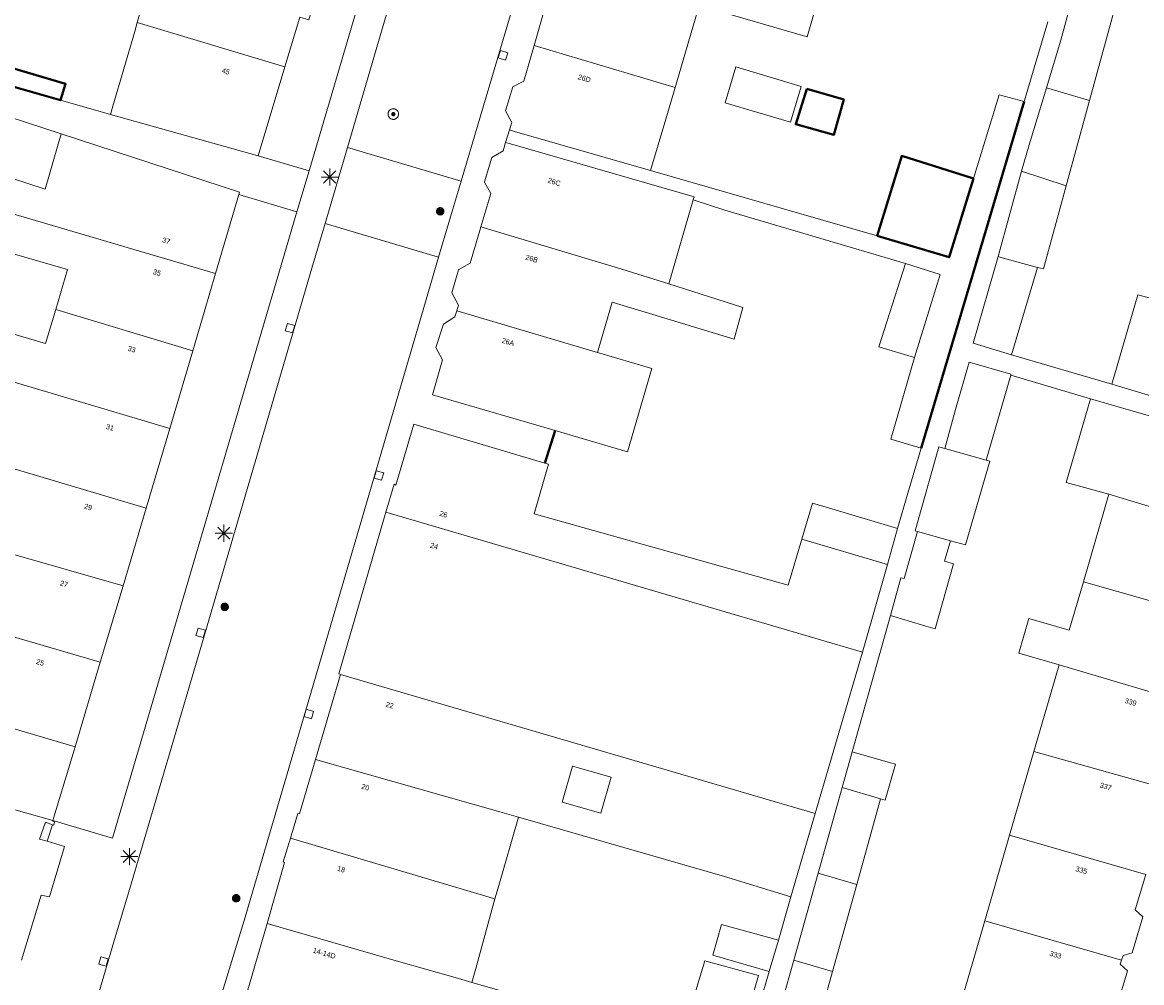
# Model space of a CAD drawing. Header units: metres. Extents: x 135779 to 137489, y 452643 to 455118.
# Tile 203 of 256: x 136614 to 136679, y 453499 to 453555. Entities that reach past the tile are written whole.
import ezdxf
from ezdxf.enums import TextEntityAlignment as Align

# ---------------------------------------------------------------- set-up
doc = ezdxf.new("R2010")
doc.units = ezdxf.units.M
doc.linetypes.add('DGN_Style_4', pattern=[89.853097, 44.898487, -22.449243, 0.056123, -22.449243])
for name, color, linetype, lineweight in [('KTop_GBI_Luifel', 40, 'Continuous', 40), ('KTop_NAR_Huisnummer (t)', 7, 'Continuous', 13), ('KTop_NAR_Huisnummer tijdelijk (t)', 7, 'Continuous', 13), ('KTop_PAL_Lichtmast', 40, 'Continuous', 13), ('KTop_PND_Grondvlaksituatie van BAG-pand [tachy]', 1, 'Continuous', 13), ('KTop_PND_Pandscheiding', 40, 'Continuous', 13), ('KTop_PUT_Inspectie- of rioolput', 15, 'Continuous', 13), ('KTop_PUT_Kolk', 15, 'Continuous', 13), ('KTop_SHD_Hek (l)', 15, 'DGN_Style_4', 40), ('KTop_VGO_Boom', 92, 'Continuous', 13), ('KTop_WGD_Rijbaan_Lokale weg', 251, 'Continuous', 13), ('KTop_WGD_Rijbaan_Lokale weg_verkeersdrempel', 40, 'Continuous', 13), ('KTop_WGD_Voetpad', 251, 'Continuous', 13), ('KTop_WGD_Voetpad_achterpad', 251, 'Continuous', 13)]:
    doc.layers.add(name, color=color, linetype=linetype, lineweight=lineweight)
doc.styles.add('Style-ROVU', font='ROVU.shx')
doc.styles.add('Style-ROVUCURSIEF', font='ROVUCURSIEF.shx')

# ---------------------------------------------------------------- blocks, each defined once
blk = doc.blocks.new('PAL_Lichtmast')
at = {"layer": 'KTop_PAL_Lichtmast'}
for p, q in [((-0.354, -0.354), (0.354, 0.354)), ((0.354, -0.354), (-0.354, 0.354)), ((0, -0.5), (0, 0.5)), ((-0.5, 0), (0.5, 0))]:
    blk.add_line(p, q, dxfattribs=at)
blk = doc.blocks.new('PUT_Inspectie-_of_rioolput')
at = {"layer": 'KTop_PUT_Inspectie- of rioolput', "flags": 128}
for points in [[(0.31, 0), (0.308, 0.032), (0.303, 0.064), (0.294, 0.095), (0.283, 0.126), (0.268, 0.155), (0.25, 0.182), (0.23, 0.207), (0.207, 0.23), (0.182, 0.25), (0.154, 0.268), (0.126, 0.283), (0.095, 0.294), (0.064, 0.303), (0.032, 0.308), (0, 0.309), (-0.032, 0.308), (-0.064, 0.303), (-0.096, 0.294), (-0.126, 0.283), (-0.155, 0.268), (-0.182, 0.25), (-0.207, 0.23), (-0.23, 0.207), (-0.25, 0.182), (-0.268, 0.154), (-0.283, 0.126), (-0.294, 0.095), (-0.303, 0.064), (-0.308, 0.032), (-0.309, 0), (-0.308, -0.032), (-0.303, -0.064), (-0.294, -0.096), (-0.283, -0.126), (-0.268, -0.155), (-0.25, -0.182), (-0.23, -0.207), (-0.207, -0.23), (-0.182, -0.25), (-0.155, -0.268), (-0.126, -0.283), (-0.096, -0.294), (-0.064, -0.303), (-0.032, -0.308), (0, -0.309), (0.032, -0.308), (0.064, -0.303), (0.095, -0.294), (0.126, -0.283), (0.155, -0.268), (0.182, -0.25), (0.207, -0.23), (0.23, -0.207), (0.25, -0.182), (0.268, -0.155), (0.283, -0.126), (0.294, -0.096), (0.303, -0.064), (0.308, -0.032), (0.31, 0)], [(0.095, 0), (0.094, 0.009), (0.092, 0.019), (0.09, 0.029), (0.086, 0.038), (0.082, 0.047), (0.076, 0.055), (0.07, 0.063), (0.063, 0.07), (0.055, 0.076), (0.047, 0.082), (0.038, 0.086), (0.029, 0.09), (0.019, 0.092), (0.009, 0.094), (0, 0.094), (-0.01, 0.094), (-0.02, 0.092), (-0.029, 0.09), (-0.039, 0.086), (-0.048, 0.082), (-0.056, 0.076), (-0.064, 0.07), (-0.071, 0.063), (-0.077, 0.055), (-0.082, 0.047), (-0.087, 0.038), (-0.09, 0.029), (-0.093, 0.019), (-0.094, 0.009), (-0.095, 0), (-0.094, -0.01), (-0.093, -0.02), (-0.09, -0.029), (-0.087, -0.039), (-0.082, -0.048), (-0.077, -0.056), (-0.071, -0.064), (-0.064, -0.071), (-0.056, -0.077), (-0.047, -0.082), (-0.039, -0.087), (-0.029, -0.09), (-0.02, -0.093), (-0.01, -0.094), (0, -0.095), (0.009, -0.094), (0.019, -0.093), (0.029, -0.09), (0.038, -0.087), (0.047, -0.082), (0.055, -0.077), (0.063, -0.071), (0.07, -0.064), (0.076, -0.056), (0.082, -0.047), (0.086, -0.039), (0.09, -0.029), (0.092, -0.02), (0.094, -0.01), (0.095, 0)], [(0.035, 0), (0.034, 0.003), (0.034, 0.007), (0.033, 0.01), (0.031, 0.014), (0.03, 0.017), (0.028, 0.02), (0.026, 0.023), (0.023, 0.026), (0.02, 0.028), (0.017, 0.03), (0.014, 0.031), (0.01, 0.033), (0.007, 0.034), (0.003, 0.034), (0, 0.034), (-0.004, 0.034), (-0.007, 0.034), (-0.011, 0.033), (-0.014, 0.031), (-0.018, 0.03), (-0.021, 0.028), (-0.023, 0.026), (-0.026, 0.023), (-0.028, 0.02), (-0.03, 0.017), (-0.032, 0.014), (-0.033, 0.01), (-0.034, 0.007), (-0.035, 0.003), (-0.035, 0), (-0.035, -0.004), (-0.034, -0.007), (-0.033, -0.011), (-0.032, -0.014), (-0.03, -0.018), (-0.028, -0.021), (-0.026, -0.023), (-0.023, -0.026), (-0.021, -0.028), (-0.017, -0.03), (-0.014, -0.032), (-0.011, -0.033), (-0.007, -0.034), (-0.004, -0.035), (0, -0.035), (0.003, -0.035), (0.007, -0.034), (0.01, -0.033), (0.014, -0.032), (0.017, -0.03), (0.02, -0.028), (0.023, -0.026), (0.026, -0.023), (0.028, -0.021), (0.03, -0.017), (0.031, -0.014), (0.033, -0.011), (0.034, -0.007), (0.034, -0.004), (0.035, 0)], [(0.01, 0.02), (0.007, 0.02), (0.005, 0.021), (0.003, 0.022), (0.001, 0.022), (-0.001, 0.022), (-0.004, 0.022), (-0.006, 0.021), (-0.008, 0.02), (-0.01, 0.019), (-0.012, 0.018), (-0.014, 0.017), (-0.016, 0.015), (-0.017, 0.013), (-0.019, 0.012), (-0.02, 0.009), (-0.021, 0.007), (-0.022, 0.005), (-0.022, 0.003), (-0.022, 0.001), (-0.022, -0.001), (-0.022, -0.004), (-0.022, -0.006), (-0.021, -0.008), (-0.02, -0.01), (-0.019, -0.012), (-0.017, -0.014), (-0.016, -0.016), (-0.014, -0.017), (-0.012, -0.019), (-0.01, -0.02), (-0.008, -0.021), (-0.006, -0.022), (-0.003, -0.022), (-0.001, -0.022), (0.001, -0.022), (0.003, -0.022), (0.005, -0.022), (0.008, -0.021), (0.01, -0.02), (0.012, -0.019), (0.014, -0.017), (0.015, -0.016), (0.017, -0.014), (0.018, -0.012), (0.02, -0.01), (0.02, -0.008), (0.021, -0.006), (0.022, -0.003), (0.022, -0.001), (0.022, 0.001), (0.022, 0.003), (0.021, 0.005), (0.02, 0.008), (0.019, 0.01), (0.018, 0.012), (0.017, 0.014), (0.015, 0.015), (0.013, 0.017), (0.012, 0.018), (0.01, 0.02)]]:
    blk.add_lwpolyline(points, dxfattribs=at)
blk = doc.blocks.new('PUT_Kolk')
at = {"layer": 'KTop_PUT_Kolk', "flags": 128}
blk.add_lwpolyline([(0.225, -0.225), (0.225, 0.225), (-0.225, 0.225), (-0.225, -0.225), (0.225, -0.225)], dxfattribs=at)
blk = doc.blocks.new('VGO_Boom')
at = {"layer": 'KTop_VGO_Boom', "flags": 128}
for points in [[(0.215, 0), (0.214, 0.022), (0.21, 0.045), (0.204, 0.066), (0.196, 0.087), (0.186, 0.108), (0.174, 0.126), (0.16, 0.144), (0.144, 0.16), (0.126, 0.174), (0.107, 0.186), (0.087, 0.196), (0.066, 0.204), (0.045, 0.21), (0.022, 0.214), (-0.001, 0.215), (-0.023, 0.214), (-0.045, 0.21), (-0.067, 0.204), (-0.088, 0.196), (-0.108, 0.186), (-0.127, 0.174), (-0.144, 0.16), (-0.16, 0.144), (-0.174, 0.126), (-0.187, 0.107), (-0.197, 0.087), (-0.205, 0.066), (-0.211, 0.045), (-0.214, 0.022), (-0.215, -0.001), (-0.214, -0.023), (-0.211, -0.045), (-0.205, -0.067), (-0.197, -0.088), (-0.187, -0.108), (-0.174, -0.127), (-0.16, -0.144), (-0.144, -0.16), (-0.127, -0.174), (-0.108, -0.187), (-0.088, -0.197), (-0.067, -0.205), (-0.045, -0.211), (-0.023, -0.214), (0, -0.215), (0.022, -0.214), (0.045, -0.211), (0.066, -0.205), (0.087, -0.197), (0.108, -0.187), (0.126, -0.174), (0.144, -0.16), (0.16, -0.144), (0.174, -0.127), (0.186, -0.108), (0.196, -0.088), (0.204, -0.067), (0.21, -0.045), (0.214, -0.023), (0.215, -0.001)], [(0.155, 0), (0.154, 0.016), (0.152, 0.032), (0.147, 0.048), (0.142, 0.063), (0.134, 0.078), (0.125, 0.091), (0.115, 0.104), (0.104, 0.115), (0.091, 0.125), (0.077, 0.134), (0.063, 0.142), (0.048, 0.147), (0.032, 0.152), (0.016, 0.154), (-0.001, 0.155), (-0.017, 0.154), (-0.033, 0.152), (-0.048, 0.147), (-0.064, 0.142), (-0.078, 0.134), (-0.092, 0.125), (-0.104, 0.115), (-0.116, 0.104), (-0.126, 0.091), (-0.135, 0.077), (-0.142, 0.063), (-0.148, 0.048), (-0.152, 0.032), (-0.155, 0.016), (-0.155, -0.001), (-0.155, -0.017), (-0.152, -0.033), (-0.148, -0.048), (-0.142, -0.064), (-0.135, -0.078), (-0.126, -0.092), (-0.116, -0.104), (-0.104, -0.116), (-0.092, -0.126), (-0.078, -0.135), (-0.064, -0.142), (-0.048, -0.148), (-0.033, -0.152), (-0.017, -0.155), (0, -0.155), (0.016, -0.155), (0.032, -0.152), (0.048, -0.148), (0.063, -0.142), (0.078, -0.135), (0.091, -0.126), (0.104, -0.116), (0.115, -0.104), (0.125, -0.092), (0.134, -0.078), (0.142, -0.064), (0.147, -0.048), (0.152, -0.033), (0.154, -0.017), (0.155, -0.001)], [(0.095, 0), (0.094, 0.01), (0.093, 0.02), (0.09, 0.029), (0.087, 0.039), (0.082, 0.048), (0.077, 0.056), (0.071, 0.064), (0.064, 0.071), (0.056, 0.077), (0.047, 0.082), (0.039, 0.087), (0.029, 0.09), (0.02, 0.093), (0.01, 0.094), (-0.001, 0.095), (-0.01, 0.094), (-0.02, 0.093), (-0.03, 0.09), (-0.039, 0.087), (-0.048, 0.082), (-0.056, 0.077), (-0.064, 0.071), (-0.071, 0.064), (-0.077, 0.056), (-0.083, 0.047), (-0.087, 0.039), (-0.091, 0.029), (-0.093, 0.02), (-0.095, 0.01), (-0.095, -0.001), (-0.095, -0.01), (-0.093, -0.02), (-0.091, -0.03), (-0.087, -0.039), (-0.083, -0.048), (-0.077, -0.056), (-0.071, -0.064), (-0.064, -0.071), (-0.056, -0.077), (-0.048, -0.083), (-0.039, -0.087), (-0.03, -0.091), (-0.02, -0.093), (-0.01, -0.095), (0, -0.095), (0.01, -0.095), (0.02, -0.093), (0.029, -0.091), (0.039, -0.087), (0.048, -0.083), (0.056, -0.077), (0.064, -0.071), (0.071, -0.064), (0.077, -0.056), (0.082, -0.048), (0.087, -0.039), (0.09, -0.03), (0.093, -0.02), (0.094, -0.01), (0.095, -0.001)], [(0.035, 0), (0.035, 0.004), (0.034, 0.007), (0.033, 0.011), (0.032, 0.014), (0.03, 0.018), (0.028, 0.021), (0.026, 0.023), (0.023, 0.026), (0.021, 0.028), (0.017, 0.03), (0.014, 0.032), (0.011, 0.033), (0.007, 0.034), (0.004, 0.035), (-0.001, 0.035), (-0.004, 0.035), (-0.008, 0.034), (-0.011, 0.033), (-0.015, 0.032), (-0.018, 0.03), (-0.021, 0.028), (-0.024, 0.026), (-0.027, 0.023), (-0.029, 0.021), (-0.031, 0.017), (-0.032, 0.014), (-0.034, 0.011), (-0.035, 0.007), (-0.035, 0.004), (-0.035, -0.001), (-0.035, -0.004), (-0.035, -0.008), (-0.034, -0.011), (-0.032, -0.015), (-0.031, -0.018), (-0.029, -0.021), (-0.027, -0.024), (-0.024, -0.027), (-0.021, -0.029), (-0.018, -0.031), (-0.015, -0.032), (-0.011, -0.034), (-0.008, -0.035), (-0.004, -0.035), (0, -0.035), (0.004, -0.035), (0.007, -0.035), (0.011, -0.034), (0.014, -0.032), (0.018, -0.031), (0.021, -0.029), (0.023, -0.027), (0.026, -0.024), (0.028, -0.021), (0.03, -0.018), (0.032, -0.015), (0.033, -0.011), (0.034, -0.008), (0.035, -0.004), (0.035, 0)]]:
    blk.add_lwpolyline(points, dxfattribs=at)

msp = doc.modelspace()

# ---------------------------------------------------------------- linework, layer by layer
at = {"layer": 'KTop_GBI_Luifel', "flags": 128}
for points in [[(136612.275, 453552.644), (136611.972, 453551.654), (136616.478, 453550.369), (136616.776, 453551.321), (136612.275, 453552.644)], [(136659.989, 453551.037), (136659.337, 453548.973), (136661.557, 453548.359), (136662.139, 453550.408), (136659.989, 453551.037)], [(136664.092, 453542.455), (136668.284, 453541.217), (136669.694, 453545.802), (136665.517, 453547.129), (136664.092, 453542.455)]]:
    msp.add_lwpolyline(points, dxfattribs=at)
at = {"layer": 'KTop_PND_Grondvlaksituatie van BAG-pand [tachy]', "flags": 128}
for points in [[(136622.169, 453559.09), (136620.956, 453554.901)], [(136645.483, 453558.344), (136645.399, 453558.089), (136644.769, 453557.681), (136644.76, 453557.675), (136644.32, 453556.258), (136644.339, 453556.222), (136644.67, 453555.598), (136644.082, 453553.554)], [(136653.712, 453555.904), (136659.995, 453554.063), (136661.35, 453558.686)], [(136629.56, 453552.319), (136630.427, 453555.215), (136630.95, 453555.062), (136631.368, 453556.471)], [(136652.31, 453551.114), (136653.712, 453555.904)], [(136675.63, 453556.024), (136675.385, 453556.094), (136674.781, 453553.877), (136673.948, 453551.101)], [(136676.457, 453550.365), (136677.83, 453555.398), (136677.593, 453555.465)], [(136620.956, 453554.901), (136620.806, 453554.382), (136619.527, 453550.017), (136619.387, 453549.539)], [(136644.082, 453553.554), (136643.485, 453551.478), (136642.843, 453551.149), (136642.424, 453549.747), (136642.794, 453549.082), (136642.655, 453548.639)], [(136628.004, 453547.128), (136629.56, 453552.319)], [(136655.221, 453550.228), (136659.023, 453549.083), (136659.651, 453551.174), (136655.85, 453552.319), (136655.221, 453550.228)], [(136650.877, 453546.271), (136651.757, 453549.259), (136652.31, 453551.114)], [(136673.948, 453551.101), (136672.951, 453547.776), (136672.488, 453546.232)], [(136675.098, 453545.379), (136676.457, 453550.365)], [(136619.387, 453549.539), (136628.004, 453547.128)], [(136642.655, 453548.639), (136642.943, 453548.556), (136650.877, 453546.271)], [(136616.515, 453548.411), (136615.578, 453545.179), (136613.513, 453545.862), (136612.892, 453543.985)], [(136626.878, 453544.865), (136626.921, 453545.012), (136616.523, 453548.409), (136616.515, 453548.411)], [(136642.427, 453547.912), (136642.273, 453547.423), (136641.624, 453547.024), (136641.185, 453545.621), (136641.2, 453545.594), (136641.569, 453544.936), (136640.984, 453542.982)], [(136653.358, 453544.562), (136653.408, 453544.735), (136650.661, 453545.53), (136642.715, 453547.829), (136642.427, 453547.912)], [(136672.488, 453546.232), (136671.132, 453541.263)], [(136673.432, 453540.626), (136673.776, 453540.532), (136675.098, 453545.379)], [(136625.52, 453540.27), (136626.878, 453544.865)], [(136651.939, 453539.657), (136653.358, 453544.562)], [(136608.445, 453543.898), (136612.427, 453542.674), (136612.141, 453541.868), (136614.392, 453541.22), (136616.895, 453540.499), (136616.199, 453538.175)], [(136640.984, 453542.982), (136640.922, 453542.775), (136640.353, 453540.875), (136639.693, 453540.496), (136639.684, 453540.491), (136639.289, 453539.144), (136639.292, 453539.138), (136639.685, 453538.428), (136639.575, 453538.083)], [(136665.739, 453540.859), (136664.174, 453535.997), (136666.256, 453535.362)], [(136666.256, 453535.362), (136667.763, 453540.207), (136665.739, 453540.859)], [(136671.132, 453541.263), (136669.675, 453536.2), (136671.911, 453535.531)], [(136671.911, 453535.531), (136673.432, 453540.626)], [(136624.187, 453535.76), (136625.52, 453540.27)], [(136647.781, 453535.66), (136648.634, 453538.591), (136655.744, 453536.433), (136656.261, 453538.291), (136653.275, 453539.235), (136651.939, 453539.657)], [(136680.86, 453538.592), (136679.281, 453539.025), (136678.696, 453537.029), (136677.752, 453533.812)], [(136616.199, 453538.175), (136615.601, 453536.178), (136610.291, 453537.741), (136610.137, 453537.277), (136606.712, 453538.345)], [(136639.575, 453538.083), (136639.464, 453537.735), (136638.795, 453537.309), (136638.349, 453535.955), (136638.351, 453535.951), (136638.739, 453535.239), (136638.161, 453533.191), (136645.317, 453531.108)], [(136622.846, 453531.225), (136624.187, 453535.76)], [(136645.317, 453531.108), (136646.367, 453530.802), (136649.536, 453529.88), (136650.946, 453534.725), (136647.781, 453535.66)], [(136671.864, 453534.338), (136671.881, 453534.398), (136669.448, 453535.1), (136668.65, 453532.336), (136668.021, 453530.07)], [(136670.43, 453529.375), (136671.864, 453534.338)], [(136677.752, 453533.812), (136679.324, 453533.351), (136687.033, 453531.044), (136687.186, 453530.998)], [(136676.521, 453532.957), (136675.101, 453528.085), (136677.589, 453527.395)], [(136686.879, 453529.983), (136686.725, 453530.027), (136678.999, 453532.235), (136676.521, 453532.957)], [(136621.476, 453526.59), (136622.846, 453531.225)], [(136644.712, 453529.214), (136637.082, 453531.478), (136636.017, 453527.927), (136635.932, 453527.976), (136635.448, 453526.358)], [(136668.021, 453530.07), (136667.676, 453530.17), (136666.292, 453525.27), (136666.429, 453525.231)], [(136659.688, 453524.786), (136658.893, 453522.103), (136644.089, 453526.246), (136644.926, 453529.15), (136644.712, 453529.214)], [(136668.353, 453524.688), (136669.223, 453524.442), (136670.65, 453529.32), (136670.43, 453529.375)], [(136677.589, 453527.395), (136676.103, 453522.29)], [(136620.127, 453522.063), (136621.476, 453526.59)], [(136635.448, 453526.358), (136632.698, 453516.922), (136632.794, 453516.893)], [(136665.276, 453525.404), (136661.441, 453526.54), (136660.308, 453526.876), (136659.688, 453524.786)], [(136664.68, 453523.31), (136665.276, 453525.404)], [(136666.429, 453525.231), (136665.651, 453522.48), (136665.467, 453522.532), (136664.852, 453520.334)], [(136664.852, 453520.334), (136666.92, 453519.709), (136667.464, 453519.555), (136668.536, 453523.342), (136668.013, 453523.49), (136668.353, 453524.688)], [(136663.223, 453518.196), (136664.68, 453523.31)], [(136618.797, 453517.609), (136620.127, 453522.063)], [(136676.103, 453522.29), (136675.282, 453519.469), (136672.923, 453520.156), (136672.334, 453518.135), (136674.693, 453517.448)], [(136660.459, 453508.788), (136663.223, 453518.196)], [(136617.325, 453512.678), (136618.797, 453517.609)], [(136674.693, 453517.448), (136673.221, 453512.391)], [(136632.794, 453516.893), (136631.34, 453511.934)], [(136616.039, 453508.375), (136617.325, 453512.678)], [(136631.34, 453511.934), (136630.412, 453508.764), (136630.317, 453508.787), (136629.88, 453507.347)], [(136662.628, 453512.388), (136662.044, 453510.303)], [(136664.278, 453509.645), (136664.539, 453509.568), (136665.144, 453511.661), (136664.862, 453511.743), (136662.628, 453512.388)], [(136673.221, 453512.391), (136671.801, 453507.513)], [(136646.333, 453511.543), (136648.586, 453510.893), (136647.978, 453508.805), (136645.727, 453509.44), (136646.333, 453511.543)], [(136662.044, 453510.303), (136660.647, 453505.311)], [(136662.888, 453504.651), (136664.278, 453509.645)], [(136659.054, 453503.934), (136660.459, 453508.788)], [(136615.699, 453507.172), (136615.257, 453507.296), (136615.608, 453508.275), (136616.013, 453508.129)], [(136616.013, 453508.129), (136616.1, 453508.094), (136616.127, 453508.303), (136616.027, 453508.336), (136616.039, 453508.375)], [(136641.803, 453503.801), (136641.984, 453504.458), (136643.17, 453508.57)], [(136643.17, 453508.57), (136654.176, 453505.405), (136655.18, 453505.102), (136659.054, 453503.934)], [(136629.88, 453507.347), (136629.461, 453505.961), (136629.533, 453505.922), (136628.528, 453502.366)], [(136671.801, 453507.513), (136670.349, 453502.527)], [(136614.211, 453500.231), (136615.346, 453504.031), (136615.843, 453503.933), (136616.719, 453506.856), (136615.699, 453507.172)], [(136660.647, 453505.311), (136659.226, 453500.235)], [(136678.325, 453500.231), (136678.42, 453500.51), (136678.954, 453500.652), (136679.572, 453502.755), (136679.126, 453503.167), (136679.743, 453505.229)], [(136661.475, 453499.572), (136662.888, 453504.651)], [(136640.464, 453498.933), (136640.687, 453499.744), (136641.803, 453503.801)], [(136628.528, 453502.366), (136627.084, 453497.432)], [(136658.322, 453501.405), (136655.016, 453502.309), (136654.497, 453500.518), (136657.789, 453499.565)], [(136670.349, 453502.527), (136668.876, 453497.47)], [(136657.789, 453499.565), (136658.322, 453501.405)], [(136655.799, 453494.636), (136657.16, 453499.335), (136654.04, 453500.2), (136652.591, 453495.445), (136653.555, 453495.168)], [(136659.226, 453500.235), (136657.874, 453495.404)], [(136676.859, 453495.175), (136677.518, 453497.402), (136678.052, 453497.537), (136678.683, 453499.616), (136678.25, 453500.008), (136678.325, 453500.231)], [(136660.131, 453494.741), (136661.475, 453499.572)], [(136645.59, 453492.125), (136647.053, 453497.038), (136640.464, 453498.933)]]:
    msp.add_lwpolyline(points, dxfattribs=at)
at = {"layer": 'KTop_PND_Pandscheiding', "flags": 128}
for points in [[(136620.956, 453554.901), (136629.56, 453552.319)], [(136644.082, 453553.554), (136652.31, 453551.114)], [(136673.948, 453551.101), (136676.457, 453550.365)], [(136675.098, 453545.379), (136672.488, 453546.232)], [(136612.892, 453543.985), (136615.025, 453543.354), (136625.52, 453540.27)], [(136651.939, 453539.657), (136649.198, 453540.523), (136640.984, 453542.982)], [(136671.132, 453541.263), (136671.367, 453541.189), (136673.432, 453540.626)], [(136616.199, 453538.175), (136624.187, 453535.76)], [(136639.575, 453538.083), (136647.781, 453535.66)], [(136622.846, 453531.225), (136610.824, 453534.816)], [(136668.021, 453530.07), (136670.43, 453529.375)], [(136613.441, 453528.968), (136621.476, 453526.59)], [(136685.472, 453525.012), (136677.589, 453527.395)], [(136663.223, 453518.196), (136635.448, 453526.358)], [(136607.36, 453525.708), (136620.127, 453522.063)], [(136668.353, 453524.688), (136666.429, 453525.231)], [(136659.688, 453524.786), (136664.68, 453523.31)], [(136684.028, 453520.042), (136676.103, 453522.29)], [(136618.797, 453517.609), (136610.737, 453519.955)], [(136682.61, 453515.107), (136674.693, 453517.448)], [(136632.794, 453516.893), (136660.459, 453508.788)], [(136606.412, 453515.902), (136617.325, 453512.678)], [(136643.17, 453508.57), (136642.097, 453508.879), (136631.34, 453511.934)], [(136681.178, 453510.17), (136673.221, 453512.391)], [(136605.132, 453511.493), (136607.956, 453510.653), (136616.039, 453508.375)], [(136662.044, 453510.303), (136664.278, 453509.645)], [(136629.88, 453507.347), (136641.803, 453503.801)], [(136671.801, 453507.513), (136679.743, 453505.229)], [(136660.647, 453505.311), (136662.888, 453504.651)], [(136628.528, 453502.366), (136636.189, 453500.162), (136639.475, 453499.217), (136640.464, 453498.933)], [(136678.325, 453500.231), (136670.349, 453502.527)], [(136661.475, 453499.572), (136659.226, 453500.235)]]:
    msp.add_lwpolyline(points, dxfattribs=at)
at = {"layer": 'KTop_SHD_Hek (l)', "flags": 128}
for points in [[(136666.643, 453530.092), (136672.644, 453550.304)], [(136645.317, 453531.108), (136644.712, 453529.214)]]:
    msp.add_lwpolyline(points, dxfattribs=at)
at = {"layer": 'KTop_WGD_Rijbaan_Lokale weg', "flags": 128}
for points in [[(136648.478, 453599.422), (136648.425, 453599.243), (136642.246, 453578.246), (136636.459, 453558.734), (136633.204, 453547.623)], [(136639.827, 453545.657), (136643.799, 453559.047), (136645.084, 453563.512), (136645.953, 453566.344), (136654.449, 453595.31), (136655.103, 453597.492)], [(136633.204, 453547.623), (136639.827, 453545.657)], [(136631.904, 453543.186), (136631.139, 453540.576), (136624.896, 453519.265), (136620.514, 453504.409), (136619.682, 453501.64), (136616.133, 453489.54)], [(136638.518, 453541.222), (136631.904, 453543.186)], [(136622.678, 453487.628), (136622.79, 453488.006), (136624.493, 453493.697), (136627.235, 453502.745), (136637.755, 453538.621), (136638.518, 453541.222)]]:
    msp.add_lwpolyline(points, dxfattribs=at)
at = {"layer": 'KTop_WGD_Rijbaan_Lokale weg_verkeersdrempel', "flags": 128}
for points in [[(136633.204, 453547.623), (136631.904, 453543.186)], [(136638.518, 453541.222), (136639.108, 453543.235), (136639.827, 453545.657)]]:
    msp.add_lwpolyline(points, dxfattribs=at)
at = {"layer": 'KTop_WGD_Voetpad', "flags": 128}
for points in [[(136657.756, 453648.028), (136660.678, 453647.217), (136659.825, 453644.254), (136630.981, 453546.247)], [(136674.025, 453554.936), (136672.644, 453550.304), (136671.189, 453550.683), (136669.694, 453545.802), (136668.284, 453541.217), (136664.092, 453542.455), (136650.877, 453546.271)], [(136642.655, 453548.639), (136642.427, 453547.912)], [(136630.256, 453543.864), (136630.981, 453546.247)], [(136653.358, 453544.562), (136655.204, 453543.966), (136665.739, 453540.859)], [(136630.256, 453543.864), (136629.436, 453541.08), (136619.507, 453507.353), (136616.039, 453508.375)], [(136677.752, 453533.812), (136671.911, 453535.531)], [(136666.256, 453535.362), (136664.88, 453530.612), (136666.643, 453530.092), (136665.861, 453527.458), (136665.276, 453525.404)], [(136671.864, 453534.338), (136676.521, 453532.957)], [(136644.712, 453529.214), (136645.317, 453531.108)], [(136662.628, 453512.388), (136663.4, 453515.146), (136664.852, 453520.334)], [(136616.013, 453508.129), (136615.699, 453507.172)], [(136659.054, 453503.934), (136658.322, 453501.405)], [(136657.789, 453499.565), (136656.315, 453494.48)]]:
    msp.add_lwpolyline(points, dxfattribs=at)
at = {"layer": 'KTop_WGD_Voetpad_achterpad', "flags": 128}
for points in [[(136619.387, 453549.539), (136616.478, 453550.369), (136611.972, 453551.654), (136612.275, 453552.644), (136614.301, 453559.261)], [(136608.842, 453545.187), (136610.446, 453550.394), (136616.515, 453548.411)], [(136630.981, 453546.247), (136628.004, 453547.128)], [(136626.878, 453544.865), (136630.256, 453543.864)]]:
    msp.add_lwpolyline(points, dxfattribs=at)

# ---------------------------------------------------------------- block references
at = {"layer": 'KTop_PAL_Lichtmast'}
for p in [(136632.172, 453545.891), (136626.002, 453525.131), (136620.492, 453506.271)]:
    msp.add_blockref('PAL_Lichtmast', p, dxfattribs=at)
at = {"layer": 'KTop_PUT_Inspectie- of rioolput', "rotation": 163.6718992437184}
msp.add_blockref('PUT_Inspectie-_of_rioolput', (136635.879, 453549.564), dxfattribs=at)
at = {"layer": 'KTop_PUT_Kolk'}
for p, rotation in [((136642.272, 453552.991), 163.4775746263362), ((136629.857, 453537.081), 343.6721960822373), ((136635.041, 453528.492), 163.6571616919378), ((136624.65, 453519.315), 343.5657857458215), ((136630.955, 453514.584), 163.6571616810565), ((136618.987, 453500.154), 343.6532818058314)]:
    msp.add_blockref('PUT_Kolk', p, dxfattribs=dict(at, rotation=rotation))
at = {"layer": 'KTop_VGO_Boom'}
for p in [(136638.615, 453543.894), (136626.053, 453520.833), (136626.72, 453503.841)]:
    msp.add_blockref('VGO_Boom', p, dxfattribs=at)

# ---------------------------------------------------------------- texts
at = {"layer": 'KTop_NAR_Huisnummer (t)', "style": 'Style-ROVU'}
for s, rotation, p in [('45', 343.6, (136626.337, 453551.993)), ('37', 343.8, (136622.864, 453542.113)), ('35', 343.8, (136622.327, 453540.258)), ('33', 343.8, (136620.853, 453535.79)), ('31', 343.8, (136619.587, 453531.232)), ('29', 343.4, (136618.314, 453526.589)), ('27', 343, (136616.903, 453522.103)), ('25', 343.4, (136615.518, 453517.525)), ('339', 343.8, (136679.191, 453515.191)), ('337', 343.8, (136677.738, 453510.262)), ('335', 344.1, (136676.319, 453505.383)), ('333', 344.1, (136674.809, 453500.449))]:
    msp.add_text(s, height=0.3, rotation=rotation, dxfattribs=at).set_placement(p, align=Align.MIDDLE_RIGHT)
at = {"layer": 'KTop_NAR_Huisnummer tijdelijk (t)', "style": 'Style-ROVUCURSIEF'}
for s, rotation, p in [('26D', 343.7, (136646.65, 453551.748)), ('26C', 343.3, (136644.893, 453545.717)), ('26B', 343.9, (136643.593, 453541.234)), ('26A', 343.9, (136642.216, 453536.384)), ('26', 343.6, (136638.586, 453526.296)), ('24', 343.6, (136638.042, 453524.443)), ('22', 343.6, (136635.448, 453515.165)), ('20', 343.6, (136634.032, 453510.386)), ('18', 343.6, (136632.62, 453505.603)), ('14-14D', 343.7, (136631.203, 453500.825))]:
    msp.add_text(s, height=0.3, rotation=rotation, dxfattribs=at).set_placement(p, align=Align.MIDDLE_LEFT)

doc.saveas('drawing.dxf')
